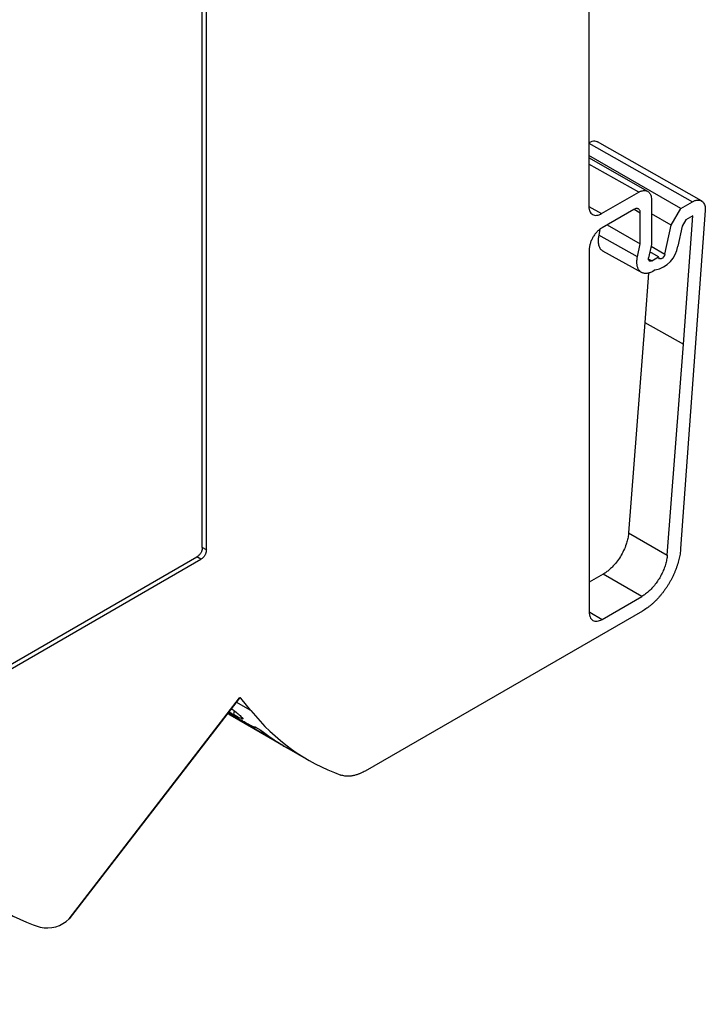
# Model space of a CAD drawing. Header units: millimetres. Extents: x 6 to 543, y 6 to 393.
# Tile 10 of 12: x 491 to 529, y 279 to 333. Entities that reach past the tile are written whole.
import ezdxf

# ---------------------------------------------------------------- set-up
doc = ezdxf.new("R2010")
doc.units = ezdxf.units.MM
doc.header["$LTSCALE"] = 2

msp = doc.modelspace()

# ---------------------------------------------------------------- linework, layer by layer
for p, q in [((501.129, 304.005), (501.129, 340.051)), ((501.352, 303.876), (501.352, 340.111)), ((522.519, 335.194), (522.519, 322.904)), ((522.519, 326.404), (528.252, 323.152)), ((528.757, 323.198), (523.001, 326.464)), ((527.6, 322.775), (522.519, 325.709)), ((525.781, 323.726), (522.519, 325.576)), ((525.276, 323.679), (522.519, 325.243)), ((523.226, 322.495), (525.276, 323.679)), ((522.521, 322.888), (523.226, 322.495)), ((525.983, 323.271), (525.983, 320.787)), ((527.6, 322.775), (528.252, 323.152)), ((525.012, 322.731), (523.245, 321.711)), ((525.365, 322.527), (525.016, 322.722)), ((525.365, 320.827), (525.365, 322.527)), ((527.07, 321.857), (525.983, 322.485)), ((527.07, 321.857), (527.6, 322.775)), ((528.957, 322.671), (527.597, 303.941)), ((527.756, 315.258), (528.272, 322.368)), ((528.272, 322.368), (527.886, 322.145)), ((523.525, 321.873), (525.365, 320.827)), ((526.722, 320.252), (527.07, 321.857)), ((527.683, 321.794), (527.444, 320.695)), ((527.886, 322.145), (527.683, 321.794)), ((523.134, 321.623), (523.064, 321.299)), ((525.21, 320.11), (523.064, 321.299)), ((525.21, 320.11), (525.365, 320.827)), ((525.983, 320.787), (525.823, 320.05)), ((525.962, 320.691), (526.722, 320.252)), ((522.538, 320.487), (522.538, 300.429)), ((523.278, 320.431), (525.453, 319.226)), ((526.375, 320.108), (525.896, 320.385)), ((525.993, 319.888), (526.375, 320.108)), ((525.784, 320.008), (525.993, 319.888)), ((525.815, 319.202), (525.617, 316.474)), ((526.191, 319.374), (526.059, 319.298)), ((525.617, 316.474), (524.717, 304.822)), ((525.617, 316.474), (527.756, 315.258)), ((526.855, 303.586), (527.756, 315.258)), ((524.717, 304.822), (526.855, 303.586)), ((501.352, 303.876), (501.129, 304.005)), ((458.297, 278.93), (500.826, 303.481)), ((458.357, 278.707), (501.049, 303.352)), ((501.049, 303.352), (500.826, 303.481)), ((523.309, 302.528), (522.538, 302.083)), ((525.447, 301.292), (523.309, 302.528)), ((523.245, 300.02), (525.447, 301.292)), ((525.484, 300.485), (510.136, 291.625)), ((522.573, 300.422), (523.245, 300.02)), ((493.759, 283.436), (503.189, 295.686)), ((503.16, 295.639), (493.766, 283.438)), ((503.257, 295.67), (503.236, 295.683)), ((503.821, 294.974), (503.257, 295.67)), ((503.821, 294.974), (503.004, 295.445)), ((502.533, 294.833), (505.031, 293.391)), ((505.588, 293.044), (502.618, 294.758)), ((502.663, 294.731), (505.633, 293.017)), ((502.884, 294.977), (502.856, 294.752)), ((503.113, 294.498), (505.035, 293.388)), ((504.443, 293.823), (504.438, 293.815)), ((505.659, 293.009), (507.003, 292.233)), ((505.834, 292.908), (505.831, 292.905))]:
    msp.add_line(p, q)
at = {"flags": 128}
for points in [[(526.722, 320.252), (526.694, 320.171), (526.648, 320.095), (526.59, 320.033), (526.527, 319.994), (526.467, 319.982), (526.418, 319.999), (526.386, 320.043), (526.375, 320.108)], [(525.993, 319.888), (525.953, 319.87), (525.914, 319.864), (525.88, 319.87), (525.852, 319.888), (525.831, 319.916), (525.819, 319.955), (525.817, 320), (525.823, 320.05)], [(503.257, 295.67), (503.249, 295.678), (503.238, 295.682), (503.226, 295.683), (503.213, 295.681), (503.2, 295.675), (503.186, 295.666), (503.173, 295.654), (503.16, 295.639)], [(502.618, 294.758), (502.648, 294.74), (502.663, 294.731)], [(505.064, 293.378), (505.049, 293.382), (505.031, 293.391)], [(505.588, 293.044), (505.566, 293.061), (505.563, 293.065)]]:
    msp.add_lwpolyline(points, dxfattribs=at)
for centre, radius, start, end in [((525.893, 320.913), 1.567, 280.9761, 352.0203), ((512.636, 302), 11.272, 218.5596, 250.0997), ((511.188, 302.583), 11.055, 232.3294, 239.9953), ((511.193, 302.634), 11.108, 232.5481, 236.3101), ((511.134, 302.545), 11.002, 239.7272, 241.1873), ((495.788, 293.631), 11.264, 218.5517, 251.1527), ((492.515, 284.737), 1.804, 258.3018, 313.928)]:
    msp.add_arc(centre, radius, start, end)
for points, knots in [([(523.005, 326.456), (522.997, 326.462), (522.953, 326.495), (522.847, 326.511), (522.688, 326.497), (522.571, 326.439), (522.51, 326.409)], [0, 0, 0, 0, 0.071411, 0.361849, 0.671385, 1, 1, 1, 1]), ([(525.276, 323.679), (525.299, 323.692), (525.347, 323.718), (525.42, 323.747), (525.495, 323.767), (525.572, 323.777), (525.648, 323.774), (525.722, 323.757), (525.792, 323.723), (525.855, 323.671), (525.909, 323.6), (525.95, 323.509), (525.978, 323.4), (525.982, 323.314), (525.983, 323.271)], [0, 0, 0, 0, 0.062483, 0.128758, 0.198826, 0.272687, 0.350338, 0.431781, 0.517013, 0.606035, 0.698845, 0.795444, 0.895829, 1, 1, 1, 1]), ([(522.519, 322.904), (522.519, 322.878), (522.52, 322.828), (522.53, 322.757), (522.545, 322.691), (522.576, 322.608), (522.63, 322.517), (522.722, 322.44), (522.834, 322.398), (522.96, 322.397), (523.092, 322.426), (523.181, 322.472), (523.226, 322.495)], [0, 0, 0, 0, 0.06026, 0.120023, 0.179828, 0.240211, 0.370001, 0.50013, 0.629919, 0.76005, 0.879941, 1, 1, 1, 1]), ([(528.252, 323.152), (528.275, 323.164), (528.32, 323.189), (528.385, 323.215), (528.446, 323.233), (528.502, 323.244), (528.554, 323.249), (528.601, 323.248), (528.644, 323.242), (528.683, 323.232), (528.717, 323.22), (528.747, 323.205), (528.827, 323.155), (528.927, 323.025), (528.964, 322.82), (528.958, 322.695), (528.957, 322.671)], [0, 0, 0, 0, 0.058716, 0.114803, 0.168261, 0.219088, 0.267286, 0.312854, 0.355792, 0.396099, 0.433775, 0.468821, 0.501235, 0.729584, 0.947245, 1, 1, 1, 1]), ([(525.365, 322.527), (525.365, 322.544), (525.364, 322.577), (525.355, 322.623), (525.339, 322.672), (525.31, 322.721), (525.264, 322.759), (525.208, 322.78), (525.145, 322.781), (525.079, 322.766), (525.034, 322.743), (525.012, 322.731)], [0, 0, 0, 0, 0.079599, 0.159226, 0.240133, 0.368604, 0.500069, 0.628541, 0.760008, 0.87928, 1, 1, 1, 1]), ([(523.245, 321.711), (523.222, 321.698), (523.178, 321.671), (523.112, 321.621), (523.047, 321.566), (522.96, 321.481), (522.854, 321.356), (522.741, 321.186), (522.649, 321.003), (522.585, 320.82), (522.545, 320.645), (522.54, 320.539), (522.538, 320.487)], [0, 0, 0, 0, 0.06026, 0.120023, 0.179828, 0.240211, 0.370001, 0.50013, 0.629919, 0.76005, 0.879941, 1, 1, 1, 1]), ([(523.064, 321.299), (523.049, 321.213), (523.021, 321.043), (523.037, 320.814), (523.098, 320.623), (523.187, 320.489), (523.267, 320.445), (523.299, 320.428)], [0, 0, 0, 0, 0.215142, 0.430279, 0.645412, 0.860543, 1, 1, 1, 1]), ([(526.059, 319.298), (526.032, 319.283), (525.978, 319.254), (525.897, 319.22), (525.817, 319.196), (525.739, 319.181), (525.665, 319.176), (525.593, 319.181), (525.526, 319.195), (525.463, 319.219), (525.405, 319.253), (525.353, 319.296), (525.307, 319.347), (525.267, 319.407), (525.234, 319.474), (525.208, 319.549), (525.189, 319.63), (525.178, 319.717), (525.174, 319.81), (525.178, 319.906), (525.189, 320.007), (525.203, 320.075), (525.21, 320.11)], [0, 0, 0, 0, 0.050002, 0.100003, 0.150004, 0.200004, 0.250004, 0.300004, 0.350003, 0.400002, 0.450001, 0.5, 0.549999, 0.599998, 0.649997, 0.699996, 0.749996, 0.799996, 0.849996, 0.899997, 0.949998, 1, 1, 1, 1]), ([(524.717, 304.822), (524.713, 304.781), (524.705, 304.7), (524.685, 304.574), (524.658, 304.447), (524.624, 304.317), (524.561, 304.114), (524.45, 303.837), (524.267, 303.5), (524.05, 303.186), (523.836, 302.943), (523.643, 302.763), (523.477, 302.632), (523.365, 302.563), (523.309, 302.528)], [0, 0, 0, 0, 0.04849, 0.096623, 0.144647, 0.192809, 0.241356, 0.370611, 0.500044, 0.629298, 0.758731, 0.839305, 0.919344, 1, 1, 1, 1]), ([(501.129, 304.005), (501.128, 303.985), (501.127, 303.946), (501.116, 303.884), (501.099, 303.823), (501.075, 303.763), (501.043, 303.699), (500.999, 303.633), (500.945, 303.572), (500.887, 303.519), (500.847, 303.494), (500.826, 303.481)], [0, 0, 0, 0, 0.106948, 0.207996, 0.305491, 0.402041, 0.500328, 0.622385, 0.749581, 0.871585, 1, 1, 1, 1]), ([(501.352, 303.876), (501.351, 303.856), (501.35, 303.816), (501.338, 303.753), (501.321, 303.692), (501.297, 303.632), (501.253, 303.546), (501.171, 303.437), (501.091, 303.381), (501.049, 303.352)], [0, 0, 0, 0, 0.108832, 0.212566, 0.311967, 0.407906, 0.501351, 0.738522, 1, 1, 1, 1]), ([(527.597, 303.941), (527.593, 303.893), (527.585, 303.795), (527.563, 303.645), (527.536, 303.493), (527.501, 303.339), (527.461, 303.184), (527.413, 303.028), (527.36, 302.872), (527.3, 302.716), (527.234, 302.56), (527.163, 302.406), (527.086, 302.254), (527.004, 302.103), (526.918, 301.956), (526.826, 301.812), (526.73, 301.671), (526.63, 301.534), (526.526, 301.402), (526.419, 301.275), (526.309, 301.154), (526.196, 301.038), (526.081, 300.928), (525.964, 300.825), (525.845, 300.729), (525.726, 300.64), (525.605, 300.558), (525.524, 300.509), (525.484, 300.485)], [0, 0, 0, 0, 0.038462, 0.076924, 0.115386, 0.153848, 0.19231, 0.230771, 0.269233, 0.307694, 0.346155, 0.384617, 0.423078, 0.461539, 0.5, 0.538461, 0.576922, 0.615383, 0.653845, 0.692306, 0.730767, 0.769229, 0.80769, 0.846152, 0.884614, 0.923076, 0.961538, 1, 1, 1, 1]), ([(526.855, 303.586), (526.851, 303.544), (526.843, 303.459), (526.822, 303.328), (526.793, 303.196), (526.757, 303.062), (526.714, 302.927), (526.664, 302.792), (526.607, 302.658), (526.544, 302.525), (526.475, 302.395), (526.4, 302.267), (526.32, 302.143), (526.236, 302.023), (526.147, 301.908), (526.054, 301.799), (525.958, 301.696), (525.859, 301.599), (525.758, 301.51), (525.655, 301.429), (525.552, 301.355), (525.482, 301.313), (525.447, 301.292)], [0, 0, 0, 0, 0.050001, 0.100002, 0.150002, 0.200002, 0.250002, 0.300002, 0.350001, 0.400001, 0.450001, 0.5, 0.549999, 0.599999, 0.649999, 0.699998, 0.749998, 0.799998, 0.849998, 0.899998, 0.949999, 1, 1, 1, 1]), ([(522.538, 300.429), (522.538, 300.403), (522.539, 300.353), (522.549, 300.282), (522.565, 300.216), (522.595, 300.133), (522.649, 300.042), (522.741, 299.965), (522.854, 299.924), (522.979, 299.922), (523.111, 299.952), (523.2, 299.997), (523.245, 300.02)], [0, 0, 0, 0, 0.0602605, 0.1200233, 0.1798276, 0.2402114, 0.3700005, 0.5001303, 0.6299188, 0.7600496, 0.8799407, 1, 1, 1, 1]), ([(502.733, 295.093), (502.8, 295.042), (502.973, 294.911), (503.191, 294.725), (503.336, 294.587), (503.385, 294.518), (503.369, 294.5), (503.297, 294.52), (503.15, 294.587), (502.971, 294.688), (502.856, 294.752)], [0, 0, 0, 0, 0.091984, 0.237229, 0.404521, 0.507781, 0.612935, 0.717921, 0.81951, 1, 1, 1, 1]), ([(504.099, 294.023), (504.077, 294.025), (504.033, 294.03), (503.857, 294.112), (503.604, 294.247), (503.282, 294.43), (502.928, 294.637), (502.674, 294.791), (502.556, 294.863)], [0, 0, 0, 0, 0.1677222, 0.3396475, 0.5135938, 0.6827451, 0.8518964, 1, 1, 1, 1]), ([(502.567, 294.867), (502.668, 294.806), (502.904, 294.662), (503.242, 294.464), (503.563, 294.282), (503.813, 294.149), (503.986, 294.069), (504.025, 294.07), (504.044, 294.07)], [0, 0, 0, 0, 0.12821, 0.301387, 0.474564, 0.652597, 0.826533, 1, 1, 1, 1]), ([(502.856, 294.752), (502.791, 294.79), (502.707, 294.838), (502.613, 294.896), (502.592, 294.91)], [0, 0, 0, 0, 0.775202, 1, 1, 1, 1]), ([(504.044, 294.07), (504.046, 294.07), (504.05, 294.07), (504.067, 294.063), (504.096, 294.048), (504.14, 294.024), (504.202, 293.987), (504.268, 293.946), (504.332, 293.903), (504.391, 293.862), (504.418, 293.842), (504.432, 293.832)], [0, 0, 0, 0, 0.084316, 0.166484, 0.250271, 0.374676, 0.49914, 0.623462, 0.748556, 0.87431, 1, 1, 1, 1]), ([(504.181, 293.984), (504.17, 293.99), (504.148, 294.002), (504.124, 294.015), (504.106, 294.023), (504.101, 294.023), (504.099, 294.023)], [0, 0, 0, 0, 0.24979, 0.498423, 0.748905, 1, 1, 1, 1]), ([(504.438, 293.815), (504.43, 293.821), (504.416, 293.832), (504.388, 293.851), (504.356, 293.873), (504.31, 293.904), (504.247, 293.945), (504.203, 293.971), (504.181, 293.984)], [0, 0, 0, 0, 0.128039, 0.250995, 0.373816, 0.501464, 0.750179, 1, 1, 1, 1]), ([(510.136, 291.625), (510.101, 291.606), (510.026, 291.563), (509.901, 291.503), (509.754, 291.443), (509.587, 291.389), (509.403, 291.349), (509.205, 291.331), (508.997, 291.342), (508.867, 291.381), (508.799, 291.401)], [0, 0, 0, 0, 0.070841, 0.157284, 0.259529, 0.37764, 0.511452, 0.660476, 0.823798, 1, 1, 1, 1])]:
    msp.add_open_spline(points, degree=3, knots=knots)

doc.saveas('drawing.dxf')
